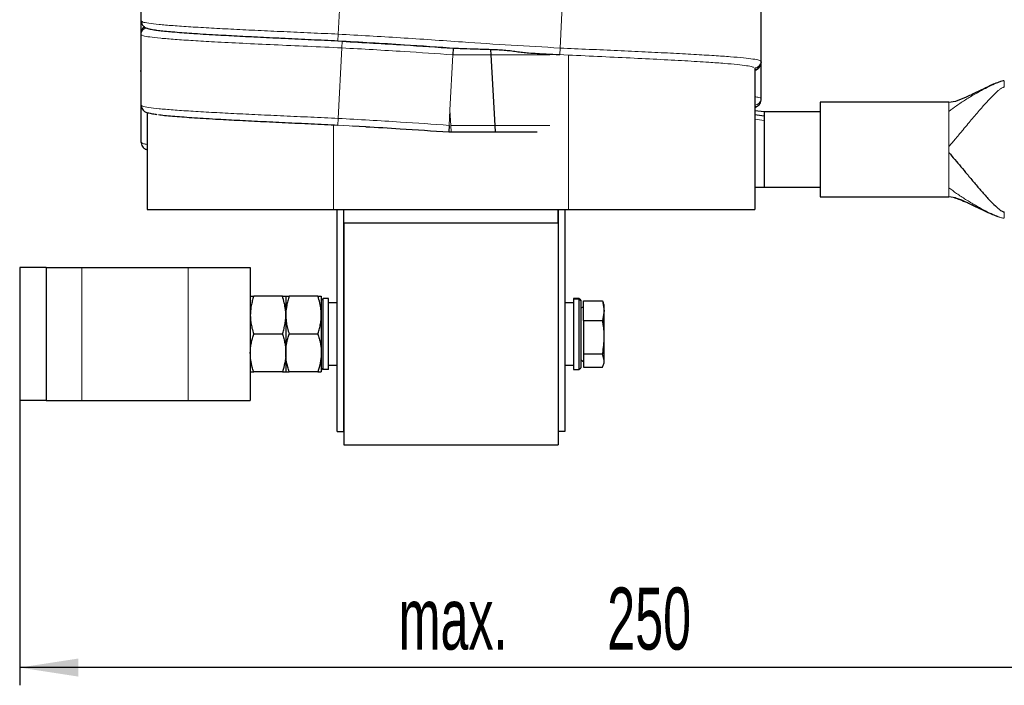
# Model space of a CAD drawing. Header units: millimetres. Extents: x 5 to 418, y 2 to 292.
# Tile 38 of 43: x 177 to 233, y 165 to 202. Entities that reach past the tile are written whole.
import ezdxf

# ---------------------------------------------------------------- set-up
doc = ezdxf.new("R2010")
doc.units = ezdxf.units.MM
doc.layers.add('SLD-0', color=7, linetype='Continuous')
doc.styles.add('SLDTEXTSTYLE0', font='TXT', dxfattribs={"width": 0.605})
doc.dimstyles.new('SLDDIMSTYLE2', dxfattribs={"dimtxt": 3.5, "dimasz": 3.302, "dimexe": 0, "dimexo": 0.0625, "dimgap": 0.875, "dimtad": 1, "dimdec": 0, "dimlfac": 4, "dimrnd": 1e-09, "dimzin": 12, "dimdsep": 46, "dimtxsty": 'SLDTEXTSTYLE0', "dimsah": 1, "dimcen": 0.09, "dimadec": 0, "dimazin": 3, "dimtfac": 1, "dimtofl": 0, "dimtmove": 0, "dimatfit": 3, "dimfxl": 1, "dimfrac": 2, "dimtolj": 1, "dimtzin": 12, "dimarcsym": 0})

# ---------------------------------------------------------------- blocks, each defined once
blk = doc.blocks.new('_D_4')
at = {"layer": 'SLD-0', "color": 7}
for p, q in [((239.806, 195.09), (239.806, 164.89)), ((177.306, 180.942), (177.306, 164.89)), ((239.806, 165.89), (177.306, 165.89))]:
    blk.add_line(p, q, dxfattribs=at)
for points in [[(177.306, 165.89), (180.608, 165.382), (180.608, 166.398)], [(239.806, 165.89), (236.504, 166.398), (236.504, 165.382)]]:
    blk.add_solid(points, dxfattribs=at)
at = {"layer": 'SLD-0', "color": 7, "char_height": 3.5, "attachment_point": 1, "style": 'SLDTEXTSTYLE0'}
for s, insert in [('250', (210.426, 170.402)), ('max.', (198.667, 170.402))]:
    blk.add_mtext(s, dxfattribs=dict(at, insert=insert))

msp = doc.modelspace()

# ---------------------------------------------------------------- linework, layer by layer
at = {"color": 7, "linetype": 'Continuous', "lineweight": 18}
for p, q in [((195.4725, 205.57), (195.2654, 201.5954)), ((207.9725, 204.7886), (207.7654, 200.8139)), ((184.1415, 202.2332), (184.1415, 202.4019)), ((219.0965, 202.0508), (219.0965, 200.0635)), ((184.1415, 201.6631), (184.1413, 201.6418)), ((184.1413, 201.5916), (184.1415, 201.5705)), ((184.1415, 201.6631), (184.1415, 201.6264)), ((184.1415, 201.5705), (184.1415, 199.5832)), ((195.2654, 201.5954), (195.2459, 201.2209)), ((195.492, 201.1945), (195.4725, 200.82)), ((195.4725, 200.82), (195.2654, 196.8454)), ((201.7225, 200.4289), (201.5595, 197.3009)), ((201.7225, 200.4293), (201.7225, 200.4289)), ((201.7225, 200.4289), (203.8851, 200.4289)), ((203.8851, 200.4289), (207.1981, 200.4289)), ((207.7654, 200.8139), (207.7459, 200.4395)), ((208.244, 200.4142), (208.244, 191.7045)), ((219.0965, 200.0635), (219.0963, 200.0423)), ((219.0963, 199.9921), (219.0965, 199.9709)), ((219.0965, 200.0269), (219.0965, 199.9709)), ((219.0965, 197.9635), (219.0965, 199.9508)), ((184.1415, 199.5631), (184.1424, 199.5893)), ((184.1416, 199.5419), (184.1415, 199.5631)), ((184.1415, 199.4705), (184.1416, 199.4917)), ((184.1415, 197.4832), (184.1415, 197.6519)), ((219.0966, 197.9424), (219.0965, 197.9635)), ((219.0965, 197.8709), (219.0965, 197.9076)), ((219.0965, 197.8709), (219.0966, 197.8922)), ((201.5595, 197.3009), (201.5154, 196.4547)), ((201.6067, 196.455), (201.5595, 197.3009)), ((229.6815, 197.2439), (229.6815, 197.334)), ((194.994, 196.4829), (194.994, 191.7045)), ((195.2654, 196.8454), (195.2459, 196.4709)), ((195.2459, 196.4709), (196.8088, 196.3792)), ((219.269, 196.7345), (218.744, 196.7974)), ((201.6067, 196.455), (204.1067, 196.455)), ((201.6275, 196.0806), (201.6067, 196.455)), ((204.1067, 196.455), (207.1981, 196.455)), ((229.6815, 194.9227), (229.6815, 195.2571)), ((229.6815, 192.8458), (229.6815, 192.9359)), ((180.8065, 188.442), (180.8065, 180.942)), ((186.8065, 188.442), (186.8065, 180.942)), ((208.5315, 186.6609), (208.8315, 186.6609)), ((208.9315, 186.5625), (208.8315, 186.6609))]:
    msp.add_line(p, q, dxfattribs=at)
at = {"color": 7, "linetype": 'Continuous', "lineweight": 25}
for p, q in [((219.0965, 202.0045), (219.0974, 203.9661)), ((184.1415, 202.2795), (184.1412, 201.7066)), ((184.1414, 202.4019), (184.1415, 202.2556)), ((184.1415, 202.2332), (184.1414, 201.7079)), ((184.1415, 202.2951), (184.1415, 202.2944)), ((184.1415, 202.2646), (184.1415, 202.2332)), ((184.1453, 202.3434), (184.1789, 202.3218)), ((219.0965, 202.0194), (219.0965, 202.0508)), ((219.0974, 200.0429), (219.0965, 202.0284)), ((184.1405, 201.5911), (184.1415, 199.6056)), ((184.1413, 201.6657), (184.1413, 201.6372)), ((219.0965, 201.9889), (219.0965, 201.9896)), ((219.0966, 201.7601), (219.0966, 201.9407)), ((219.097, 200.9545), (219.0974, 201.8661)), ((184.1408, 200.9545), (184.1405, 200.3179)), ((201.742, 200.8038), (201.7225, 200.4293)), ((201.742, 200.8033), (201.89, 200.8033)), ((203.8851, 200.4289), (203.8679, 200.7365)), ((204.1067, 196.455), (203.8851, 200.4289)), ((219.0965, 199.9194), (219.0965, 199.9508)), ((219.0974, 197.9429), (219.0965, 199.9201)), ((219.0966, 199.9683), (219.0966, 200.0269)), ((184.1415, 199.6295), (184.1405, 197.6679)), ((184.1405, 199.4911), (184.141, 198.5795)), ((184.1413, 199.5657), (184.1413, 199.5071)), ((184.1415, 199.6146), (184.1415, 199.5832)), ((184.1415, 199.5832), (184.1415, 199.5832)), ((218.744, 199.6727), (218.744, 191.7045)), ((184.1414, 197.6519), (184.1415, 197.5056)), ((184.1453, 197.5934), (184.1789, 197.5718)), ((219.0966, 197.8683), (219.0966, 197.8968)), ((229.6863, 197.7524), (222.4315, 197.7524)), ((222.4315, 197.7524), (222.4315, 192.4274)), ((229.6815, 197.7524), (230.053, 197.8103)), ((184.1415, 197.5295), (184.1405, 195.5679)), ((184.1415, 197.5451), (184.1415, 197.5444)), ((184.1415, 197.5146), (184.1415, 197.4832)), ((184.494, 197.1785), (184.494, 191.7045)), ((219.269, 197.2149), (218.744, 197.2697)), ((218.744, 197.0573), (219.269, 196.9884)), ((222.4315, 197.2149), (219.269, 197.2149)), ((219.269, 197.2149), (219.269, 196.9884)), ((219.269, 196.9884), (219.269, 196.7345)), ((219.269, 196.7345), (219.269, 192.9649)), ((196.0712, 196.4254), (196.8091, 196.3846)), ((201.5154, 196.4547), (201.4959, 196.0802)), ((201.4964, 196.0802), (201.627, 196.0806)), ((201.6275, 196.0806), (204.1275, 196.0806)), ((204.1275, 196.0806), (204.1067, 196.455)), ((204.1275, 196.0806), (206.4665, 196.0806)), ((184.1867, 195.4718), (184.1461, 195.4934)), ((218.744, 192.9968), (219.269, 192.9649)), ((218.744, 192.9507), (219.269, 192.9649)), ((219.269, 192.9649), (222.4315, 192.9649)), ((222.4315, 192.4274), (229.6863, 192.4274)), ((230.0491, 192.368), (229.6815, 192.4274)), ((184.494, 191.7045), (194.994, 191.7045)), ((194.994, 191.7045), (208.244, 191.7045)), ((195.2065, 179.2045), (195.2065, 191.7045)), ((195.5815, 179.2045), (195.5815, 191.7045)), ((195.5815, 190.942), (195.5815, 191.7045)), ((207.6565, 191.7045), (207.6565, 179.2045)), ((207.6565, 190.942), (207.6565, 191.7045)), ((208.0315, 191.7045), (208.0315, 179.2045)), ((208.244, 191.7045), (218.744, 191.7045)), ((207.6565, 190.942), (195.5815, 190.942)), ((195.5815, 190.942), (195.5815, 178.442)), ((207.6565, 190.942), (207.6565, 178.442)), ((178.8065, 188.442), (177.3065, 188.442)), ((177.3065, 188.442), (177.3065, 180.942)), ((178.8065, 188.442), (178.8065, 180.942)), ((178.8065, 188.442), (180.8065, 188.442)), ((180.8065, 188.442), (186.8065, 188.442)), ((186.8065, 188.442), (190.3065, 188.442)), ((190.3065, 188.442), (190.3065, 180.942)), ((192.1167, 186.817), (190.4963, 186.817)), ((192.3065, 186.817), (192.3065, 185.7545)), ((194.1167, 186.817), (192.4963, 186.817)), ((194.3065, 186.817), (194.3065, 185.7545)), ((194.3065, 186.592), (194.4065, 186.692)), ((194.4065, 182.692), (194.4065, 186.692)), ((194.7065, 186.692), (194.4065, 186.692)), ((194.7065, 182.692), (194.7065, 186.692)), ((208.8315, 186.692), (208.5315, 186.692)), ((208.5315, 186.692), (208.5315, 186.6609)), ((208.5315, 186.6609), (208.5315, 182.692)), ((208.9315, 186.592), (208.8315, 186.692)), ((208.8315, 186.692), (208.8315, 186.6609)), ((208.8315, 186.6609), (208.8315, 182.692)), ((208.9315, 186.592), (208.9315, 186.5625)), ((208.9315, 186.5625), (208.9315, 182.792)), ((209.0815, 186.5574), (210.165, 186.5574)), ((209.0815, 185.4492), (209.0815, 186.5574)), ((210.165, 186.5574), (210.2565, 186.0033)), ((210.165, 186.5574), (210.2013, 186.468)), ((195.2065, 186.442), (194.7065, 186.442)), ((208.5315, 186.442), (208.0315, 186.442)), ((209.0815, 186.2323), (208.9315, 186.1457)), ((210.2565, 186.0033), (210.165, 185.4492)), ((210.2565, 186.317), (210.2015, 186.4681)), ((210.2565, 186.0033), (210.2565, 186.317)), ((210.2565, 184.5165), (210.2565, 186.0033)), ((192.3065, 185.7545), (192.3065, 183.6295)), ((194.3065, 185.7545), (194.3065, 183.6295)), ((209.0815, 185.4492), (210.165, 185.4492)), ((209.0815, 185.4492), (209.0815, 183.5838)), ((192.1167, 184.692), (190.4963, 184.692)), ((194.1167, 184.692), (192.4963, 184.692)), ((210.2565, 183.2052), (210.2565, 184.5165)), ((192.3065, 183.6295), (192.3065, 182.567)), ((194.3065, 183.6295), (194.3065, 182.567)), ((208.9315, 183.2382), (209.0815, 183.1516)), ((209.0815, 183.5838), (210.165, 183.5838)), ((209.0815, 183.5838), (209.0815, 182.8266)), ((210.2565, 183.2052), (210.165, 183.5838)), ((210.2565, 183.067), (210.2565, 183.2052)), ((194.3065, 182.792), (194.4065, 182.692)), ((194.7065, 182.692), (194.4065, 182.692)), ((194.7065, 182.942), (195.2065, 182.942)), ((208.0315, 182.942), (208.5315, 182.942)), ((208.5315, 182.692), (208.8315, 182.692)), ((208.8315, 182.692), (208.9315, 182.792)), ((209.0815, 182.8266), (210.165, 182.8266)), ((210.2015, 182.9159), (210.2565, 183.067)), ((192.1167, 182.567), (190.4963, 182.567)), ((194.1167, 182.567), (192.4963, 182.567)), ((178.8065, 180.942), (177.3065, 180.942)), ((178.8065, 180.942), (180.8065, 180.942)), ((180.8065, 180.942), (186.8065, 180.942)), ((186.8065, 180.942), (190.3065, 180.942)), ((195.2065, 179.2045), (195.5815, 179.2045)), ((208.0315, 179.2045), (207.6565, 179.2045)), ((195.5815, 178.442), (207.6565, 178.442))]:
    msp.add_line(p, q, dxfattribs=at)
for centre, radius, start, end in [((184.5159, 201.663), 0.3745, 115.61039, 179.98098), ((218.7217, 199.9712), 0.3747, 273.39954, 359.96271), ((218.7217, 197.8712), 0.3747, 273.39954, 359.96271)]:
    msp.add_arc(centre, radius, start, end, dxfattribs=at)
at = {"color": 7, "linetype": 'Continuous', "lineweight": 18}
for centre, start, end in [((184.5162, 201.5703), 92.38567, 179.96224), ((218.7217, 200.0637), 272.38567, 359.96224), ((218.7217, 197.9637), 273.39954, 359.96271)]:
    msp.add_arc(centre, 0.3747, start, end, dxfattribs=at)
at = {"color": 7, "linetype": 'Continuous', "lineweight": 25}
for points, knots in [([(184.1415, 204.3332), (184.1415, 204.0016), (184.1414, 203.3384), (184.1414, 202.675), (184.1413, 202.3433)], [0, 0, 0, 0, 0.4999759, 1, 1, 1, 1]), ([(219.0965, 202.0508), (219.0965, 202.3824), (219.0965, 203.0456), (219.0966, 203.709), (219.0966, 204.0407)], [0, 0, 0, 0, 0.4999751, 1, 1, 1, 1]), ([(184.1523, 202.3213), (184.1613, 202.2688), (184.1797, 202.1619), (184.2998, 202.0113), (184.4343, 201.9444), (184.5196, 201.9179), (184.6941, 201.8735), (184.8525, 201.8448), (185.004, 201.8264), (185.0347, 201.8226)], [0, 0, 0, 0, 0.0693233, 0.1409427, 0.2930486, 0.458369, 0.61834, 0.9227137, 1, 1, 1, 1]), ([(184.1413, 201.6418), (184.1412, 201.6315), (184.1411, 201.6147), (184.1413, 201.5981), (184.1413, 201.5916)], [0, 0, 0, 0, 0.60943663, 1, 1, 1, 1]), ([(184.3582, 201.9962), (184.3269, 201.9786), (184.2189, 201.9178), (184.18, 201.7833), (184.1523, 201.6877)], [0, 0, 0, 0, 0.2896649, 1, 1, 1, 1]), ([(185.1238, 201.8107), (185.1286, 201.8098), (185.2905, 201.7819), (185.9043, 201.7272), (186.9619, 201.6445), (188.2206, 201.5675), (189.5391, 201.4962), (190.8607, 201.4293), (192.2698, 201.361), (193.7397, 201.2929), (194.7439, 201.2449), (195.2459, 201.2209)], [0, 0, 0, 0, 0.00439758, 0.14777901, 0.29153854, 0.43475874, 0.54771865, 0.66064409, 0.77312725, 0.88660452, 1, 1, 1, 1]), ([(195.2459, 201.2209), (196.4866, 201.1507), (198.7022, 201.0252), (200.916, 200.8711), (201.89, 200.8033)], [0, 0, 0, 0, 0.5599986, 1, 1, 1, 1]), ([(195.492, 201.1945), (196.6592, 201.1289), (198.7433, 201.0117), (200.8258, 200.8673), (201.742, 200.8038)], [0, 0, 0, 0, 0.5599989, 1, 1, 1, 1]), ([(201.89, 200.8033), (201.8902, 200.8033), (201.8906, 200.8033), (201.8948, 200.8031), (201.9118, 200.8025), (201.9927, 200.7998), (202.3233, 200.7885), (202.9667, 200.7665), (203.545, 200.7473), (203.8679, 200.7365)], [0, 0, 0, 0, 0.0023483, 0.0054427, 0.0111664, 0.0355499, 0.1318178, 0.5151557, 1, 1, 1, 1]), ([(203.8679, 200.7365), (203.9301, 200.7348), (204.0546, 200.7313), (204.2414, 200.7232), (204.4284, 200.7126), (204.6687, 200.6949), (204.9625, 200.6656), (205.3086, 200.6203), (205.6536, 200.5676), (205.8791, 200.5472), (205.9924, 200.5369)], [0, 0, 0, 0, 0.0865348, 0.1731682, 0.259854, 0.346655, 0.5078316, 0.6700727, 0.8341721, 1, 1, 1, 1]), ([(205.9924, 200.5369), (206.3197, 200.5177), (206.9041, 200.4834), (207.4887, 200.4529), (207.7459, 200.4395)], [0, 0, 0, 0, 0.55999926, 1, 1, 1, 1]), ([(218.744, 199.5564), (218.7532, 199.5592), (218.8214, 199.5795), (219.0014, 199.6849), (219.0566, 199.8563), (219.0856, 199.9463)], [0, 0, 0, 0, 0.06891011, 0.51102037, 1, 1, 1, 1]), ([(219.0963, 200.0423), (219.0962, 200.032), (219.0961, 200.0152), (219.0963, 199.9985), (219.0963, 199.9921)], [0, 0, 0, 0, 0.6117617, 1, 1, 1, 1]), ([(184.1415, 199.5832), (184.1415, 199.2516), (184.1414, 198.5884), (184.1414, 197.925), (184.1413, 197.5933)], [0, 0, 0, 0, 0.4999759, 1, 1, 1, 1]), ([(184.1416, 199.4917), (184.1417, 199.502), (184.1418, 199.5188), (184.1417, 199.5355), (184.1416, 199.5419)], [0, 0, 0, 0, 0.6117617, 1, 1, 1, 1]), ([(232.8065, 198.9649), (232.7957, 198.9645), (232.7719, 198.9636), (232.6978, 198.9522), (232.5748, 198.9182), (232.3663, 198.8436), (232.086, 198.7254), (231.6876, 198.5407), (231.2004, 198.3048), (230.6634, 198.0334), (230.2417, 197.8766), (230.0477, 197.8045)], [0, 0, 0, 0, 0.0085727, 0.0190629, 0.0636408, 0.1286097, 0.2443487, 0.3868911, 0.6013834, 0.8166411, 1, 1, 1, 1]), ([(219.0966, 197.8922), (219.0967, 197.9025), (219.0968, 197.9193), (219.0967, 197.9359), (219.0966, 197.9424)], [0, 0, 0, 0, 0.6094366, 1, 1, 1, 1]), ([(184.1415, 197.4832), (184.1415, 197.1516), (184.1414, 196.4884), (184.1414, 195.825), (184.1413, 195.4933)], [0, 0, 0, 0, 0.4999751, 1, 1, 1, 1]), ([(184.1523, 197.5713), (184.1613, 197.5188), (184.1797, 197.4119), (184.2998, 197.2613), (184.4343, 197.1944), (184.5196, 197.1679), (184.6941, 197.1235), (184.8525, 197.0948), (185.004, 197.0764), (185.0347, 197.0726)], [0, 0, 0, 0, 0.0693233, 0.1409427, 0.2930486, 0.458369, 0.61834, 0.9227137, 1, 1, 1, 1]), ([(185.1238, 197.0607), (185.1286, 197.0598), (185.2905, 197.0319), (185.9043, 196.9772), (186.9619, 196.8945), (188.2206, 196.8175), (189.5391, 196.7462), (190.8607, 196.6793), (192.2698, 196.611), (193.7397, 196.5429), (194.7439, 196.4949), (195.2459, 196.4709)], [0, 0, 0, 0, 0.0043976, 0.147779, 0.2915385, 0.4347587, 0.5477187, 0.6606441, 0.7731273, 0.8866045, 1, 1, 1, 1]), ([(218.744, 197.4566), (218.7531, 197.459), (218.7892, 197.4686), (218.8297, 197.5006), (218.86, 197.5245)], [0, 0, 0, 0, 0.2539069, 1, 1, 1, 1]), ([(196.8088, 196.3792), (197.4548, 196.3425), (199.0179, 196.2536), (200.5796, 196.1443), (201.4959, 196.0802)], [0, 0, 0, 0, 0.4133296, 1, 1, 1, 1]), ([(184.1523, 195.4713), (184.1613, 195.419), (184.1795, 195.3126), (184.2987, 195.1623), (184.4162, 195.1021), (184.4706, 195.0857), (184.494, 195.0786)], [0, 0, 0, 0, 0.1694825, 0.3449924, 0.7191465, 1, 1, 1, 1]), ([(229.6815, 194.9227), (229.7944, 194.7902), (230.0421, 194.4997), (230.3796, 194.0949), (230.7471, 193.6542), (231.1287, 193.1992), (231.5311, 192.7294), (231.916, 192.2985), (232.2246, 191.979), (232.4474, 191.7769), (232.5814, 191.6722), (232.6827, 191.6078), (232.754, 191.5806), (232.7874, 191.574), (232.8004, 191.5735), (232.8065, 191.5732)], [0, 0, 0, 0, 0.0781591, 0.1714186, 0.2791858, 0.4190541, 0.5640356, 0.7218879, 0.857226, 0.9114767, 0.9541996, 0.9837127, 0.9942303, 0.9973255, 1, 1, 1, 1]), ([(230.0018, 192.3756), (230.1049, 192.3428), (230.3584, 192.262), (230.7391, 192.0901), (231.1816, 191.882), (231.6458, 191.6617), (231.9556, 191.5084), (232.1274, 191.4397), (232.1326, 191.4377)], [0, 0, 0, 0, 0.12826974, 0.31538439, 0.53420228, 0.76816899, 0.99299036, 1, 1, 1, 1]), ([(230.0477, 192.3753), (230.1252, 192.3484), (230.3786, 192.2607), (230.7879, 192.0746), (231.2514, 191.8516), (231.7148, 191.6285), (232.0914, 191.4495), (232.3518, 191.3486), (232.4587, 191.3072)], [0, 0, 0, 0, 0.0753274, 0.2462553, 0.4891149, 0.6781112, 0.8678328, 1, 1, 1, 1]), ([(190.4963, 186.817), (190.4691, 186.7312), (190.4148, 186.5594), (190.3448, 186.2512), (190.3099, 185.9814), (190.3072, 185.8001), (190.3065, 185.7545)], [0, 0, 0, 0, 0.2472922, 0.4954099, 0.8732843, 1, 1, 1, 1]), ([(190.3065, 186.817), (190.3071, 186.817), (190.3083, 186.817), (190.3174, 186.817), (190.3299, 186.817), (190.3447, 186.817), (190.3627, 186.817), (190.3838, 186.817), (190.4079, 186.817), (190.4348, 186.817), (190.4641, 186.817), (190.4855, 186.817), (190.4963, 186.817)], [0, 0, 0, 0, 0.1230523, 0.2463147, 0.3398351, 0.4334368, 0.5272651, 0.621161, 0.7157504, 0.8103932, 0.9051769, 1, 1, 1, 1]), ([(192.3065, 185.7545), (192.3062, 185.7797), (192.3053, 185.8875), (192.2877, 186.1201), (192.2297, 186.4514), (192.1545, 186.6946), (192.1167, 186.817)], [0, 0, 0, 0, 0.07006311, 0.29985175, 0.64787482, 1, 1, 1, 1]), ([(192.1167, 186.817), (192.1273, 186.817), (192.1484, 186.817), (192.1774, 186.817), (192.2042, 186.817), (192.2283, 186.817), (192.2496, 186.817), (192.2679, 186.817), (192.2829, 186.817), (192.2955, 186.817), (192.3046, 186.817), (192.3058, 186.817), (192.3065, 186.817)], [0, 0, 0, 0, 0.093672, 0.18738, 0.2812119, 0.3750932, 0.4695618, 0.5640963, 0.6588497, 0.7536853, 0.8767391, 1, 1, 1, 1]), ([(192.4963, 186.817), (192.4691, 186.7312), (192.4148, 186.5594), (192.3448, 186.2512), (192.3099, 185.9814), (192.3072, 185.8001), (192.3065, 185.7545)], [0, 0, 0, 0, 0.2472922, 0.4954099, 0.8732843, 1, 1, 1, 1]), ([(192.3065, 186.817), (192.3071, 186.817), (192.3083, 186.817), (192.3174, 186.817), (192.3299, 186.817), (192.3447, 186.817), (192.3627, 186.817), (192.3838, 186.817), (192.4079, 186.817), (192.4348, 186.817), (192.4641, 186.817), (192.4855, 186.817), (192.4963, 186.817)], [0, 0, 0, 0, 0.1230523, 0.2463147, 0.3398351, 0.4334368, 0.5272651, 0.621161, 0.7157504, 0.8103932, 0.9051769, 1, 1, 1, 1]), ([(194.3065, 185.7545), (194.3062, 185.7797), (194.3053, 185.8875), (194.2877, 186.1201), (194.2297, 186.4514), (194.1545, 186.6946), (194.1167, 186.817)], [0, 0, 0, 0, 0.0700631, 0.2998517, 0.6478748, 1, 1, 1, 1]), ([(194.1167, 186.817), (194.1273, 186.817), (194.1484, 186.817), (194.1774, 186.817), (194.2042, 186.817), (194.2283, 186.817), (194.2496, 186.817), (194.2679, 186.817), (194.2829, 186.817), (194.2955, 186.817), (194.3046, 186.817), (194.3058, 186.817), (194.3065, 186.817)], [0, 0, 0, 0, 0.093672, 0.18738, 0.2812119, 0.3750932, 0.4695618, 0.5640963, 0.6588497, 0.7536853, 0.8767391, 1, 1, 1, 1]), ([(190.3065, 185.7545), (190.3067, 185.7293), (190.3072, 185.6679), (190.3142, 185.5235), (190.3387, 185.3031), (190.3975, 185.0089), (190.4622, 184.8012), (190.4963, 184.692)], [0, 0, 0, 0, 0.070056, 0.1707972, 0.4018945, 0.6854631, 1, 1, 1, 1]), ([(192.1167, 184.692), (192.1289, 184.7295), (192.1681, 184.8503), (192.2275, 185.068), (192.2799, 185.3396), (192.3037, 185.5731), (192.3058, 185.709), (192.3065, 185.7545)], [0, 0, 0, 0, 0.1083982, 0.3489845, 0.6217871, 0.8735959, 1, 1, 1, 1]), ([(192.3065, 185.7545), (192.3067, 185.7293), (192.3072, 185.6679), (192.3142, 185.5235), (192.3387, 185.3031), (192.3975, 185.0089), (192.4622, 184.8012), (192.4963, 184.692)], [0, 0, 0, 0, 0.070056, 0.1707972, 0.4018945, 0.6854631, 1, 1, 1, 1]), ([(194.1167, 184.692), (194.1289, 184.7295), (194.1681, 184.8503), (194.2275, 185.068), (194.2799, 185.3396), (194.3037, 185.5731), (194.3058, 185.709), (194.3065, 185.7545)], [0, 0, 0, 0, 0.1083982, 0.3489845, 0.6217871, 0.8735959, 1, 1, 1, 1]), ([(210.2565, 184.5165), (210.2563, 184.5459), (210.256, 184.6047), (210.2532, 184.693), (210.2489, 184.7812), (210.2428, 184.8695), (210.2351, 184.9578), (210.2226, 185.0755), (210.2061, 185.2016), (210.1852, 185.3359), (210.1717, 185.4115), (210.165, 185.4492)], [0, 0, 0, 0, 0.0940055, 0.1880477, 0.2821977, 0.3763821, 0.4709255, 0.5654989, 0.7548296, 0.8773951, 1, 1, 1, 1]), ([(190.3065, 183.6295), (190.3067, 183.6547), (190.3072, 183.7213), (190.3149, 183.8709), (190.3389, 184.0783), (190.3884, 184.3255), (190.4436, 184.5299), (190.4831, 184.6514), (190.4963, 184.692)], [0, 0, 0, 0, 0.0700515, 0.1852681, 0.4164756, 0.6490077, 0.8826119, 1, 1, 1, 1]), ([(192.1167, 184.692), (192.1306, 184.6491), (192.1724, 184.5202), (192.2304, 184.3022), (192.2725, 184.0809), (192.2941, 183.9016), (192.3045, 183.7659), (192.3058, 183.675), (192.3065, 183.6295)], [0, 0, 0, 0, 0.1239593, 0.3723907, 0.6217583, 0.747267, 0.8735218, 1, 1, 1, 1]), ([(192.3065, 183.6295), (192.3067, 183.6547), (192.3072, 183.7213), (192.3149, 183.8709), (192.3389, 184.0783), (192.3884, 184.3255), (192.4436, 184.5299), (192.4831, 184.6514), (192.4963, 184.692)], [0, 0, 0, 0, 0.0700515, 0.1852681, 0.4164756, 0.6490077, 0.8826119, 1, 1, 1, 1]), ([(194.1167, 184.692), (194.1306, 184.6491), (194.1724, 184.5202), (194.2304, 184.3022), (194.2725, 184.0809), (194.2941, 183.9016), (194.3045, 183.7659), (194.3058, 183.675), (194.3065, 183.6295)], [0, 0, 0, 0, 0.1239593, 0.3723907, 0.6217583, 0.747267, 0.8735218, 1, 1, 1, 1]), ([(210.165, 183.5838), (210.1667, 183.5935), (210.2228, 183.9009), (210.2399, 184.2136), (210.2565, 184.5165)], [0, 0, 0, 0, 0.031485, 1, 1, 1, 1]), ([(190.4963, 182.567), (190.4693, 182.6528), (190.4017, 182.8681), (190.3244, 183.2226), (190.3125, 183.4932), (190.3065, 183.6295)], [0, 0, 0, 0, 0.2473251, 0.6210778, 1, 1, 1, 1]), ([(192.3065, 183.6295), (192.3062, 183.6043), (192.3045, 183.4132), (192.263, 183.0536), (192.1657, 182.7299), (192.1167, 182.567)], [0, 0, 0, 0, 0.0700881, 0.5318474, 1, 1, 1, 1]), ([(192.4963, 182.567), (192.4693, 182.6528), (192.4017, 182.8681), (192.3244, 183.2226), (192.3125, 183.4932), (192.3065, 183.6295)], [0, 0, 0, 0, 0.2473251, 0.6210778, 1, 1, 1, 1]), ([(194.3065, 183.6295), (194.3062, 183.6043), (194.3045, 183.4132), (194.263, 183.0536), (194.1657, 182.7299), (194.1167, 182.567)], [0, 0, 0, 0, 0.0700881, 0.5318474, 1, 1, 1, 1]), ([(210.165, 182.8266), (210.1783, 182.8577), (210.2049, 182.9201), (210.2335, 183.0144), (210.2528, 183.1095), (210.2552, 183.1733), (210.2565, 183.2052)], [0, 0, 0, 0, 0.24885833, 0.49808005, 0.74872337, 1, 1, 1, 1]), ([(190.3065, 182.567), (190.3091, 182.567), (190.3157, 182.567), (190.3759, 182.567), (190.456, 182.567), (190.4963, 182.567)], [0, 0, 0, 0, 0.2463482, 0.6211415, 1, 1, 1, 1]), ([(192.1167, 182.567), (192.1931, 182.567), (192.2945, 182.567), (192.3041, 182.567), (192.3065, 182.567)], [0, 0, 0, 0, 0.75342057, 1, 1, 1, 1]), ([(192.3065, 182.567), (192.3091, 182.567), (192.3157, 182.567), (192.3759, 182.567), (192.456, 182.567), (192.4963, 182.567)], [0, 0, 0, 0, 0.2463482, 0.6211415, 1, 1, 1, 1]), ([(194.1167, 182.567), (194.1931, 182.567), (194.2945, 182.567), (194.3041, 182.567), (194.3065, 182.567)], [0, 0, 0, 0, 0.75342057, 1, 1, 1, 1])]:
    msp.add_open_spline(points, degree=3, knots=knots, dxfattribs=at)
at = {"color": 7, "linetype": 'Continuous', "lineweight": 18}
for points, knots in [([(184.1789, 202.3218), (184.193, 202.307), (184.2288, 202.2696), (184.5575, 202.2098), (185.1258, 202.1422), (185.9248, 202.0741), (186.9215, 202.0052), (188.0791, 201.9374), (189.3583, 201.8707), (190.7266, 201.8038), (192.1856, 201.7354), (193.7071, 201.6675), (194.7461, 201.6195), (195.2654, 201.5954)], [0, 0, 0, 0, 0.0623875, 0.1585682, 0.2553736, 0.3514392, 0.4482751, 0.5444014, 0.6354524, 0.7264738, 0.817137, 0.9086004, 1, 1, 1, 1]), ([(184.1415, 201.5705), (184.1695, 201.5477), (184.2255, 201.5022), (184.6147, 201.4344), (185.215, 201.3669), (186.0396, 201.2987), (187.0606, 201.2298), (188.3333, 201.1566), (189.8611, 201.0789), (191.6364, 200.9943), (193.525, 200.9091), (194.8229, 200.8498), (195.4725, 200.82)], [0, 0, 0, 0, 0.09334825, 0.18638409, 0.28001262, 0.37292573, 0.46658379, 0.55955544, 0.66970173, 0.77933111, 0.88955562, 1, 1, 1, 1]), ([(184.6153, 201.8946), (184.6251, 201.8887), (184.6723, 201.86), (184.9892, 201.8089), (185.5616, 201.7413), (186.3645, 201.6732), (187.3534, 201.6043), (188.5862, 201.5311), (190.0651, 201.4534), (191.7828, 201.3688), (193.6094, 201.2836), (194.8641, 201.2242), (195.492, 201.1945)], [0, 0, 0, 0, 0.0262267, 0.1261534, 0.2267103, 0.3265032, 0.4270928, 0.5269511, 0.6452485, 0.7629944, 0.8813789, 1, 1, 1, 1]), ([(195.2654, 201.5954), (196.4325, 201.5297), (198.7668, 201.3982), (202.0151, 201.1693), (205.0142, 200.9661), (206.8483, 200.8647), (207.7654, 200.8139)], [0, 0, 0, 0, 0.2799999, 0.5600008, 0.7799998, 1, 1, 1, 1]), ([(195.4725, 200.82), (196.6397, 200.7544), (198.7238, 200.6372), (200.8063, 200.4928), (201.7225, 200.4293)], [0, 0, 0, 0, 0.55999888, 1, 1, 1, 1]), ([(207.7459, 200.4395), (208.382, 200.4094), (209.6547, 200.3492), (211.5091, 200.2626), (213.2523, 200.1766), (214.8278, 200.0935), (216.0935, 200.0164), (217.0636, 199.9456), (217.7806, 199.8817), (218.3004, 199.8178), (218.612, 199.7618), (218.6586, 199.7266), (218.6766, 199.713)], [0, 0, 0, 0, 0.11567501, 0.23144276, 0.3470215, 0.46290456, 0.57835605, 0.66941192, 0.76044468, 0.85111851, 0.9425952, 1, 1, 1, 1]), ([(207.7654, 200.8139), (208.3142, 200.7887), (209.4099, 200.7382), (211.0238, 200.6661), (212.5676, 200.594), (214.014, 200.5232), (215.3257, 200.4543), (216.4579, 200.3863), (217.3941, 200.3201), (218.1319, 200.2562), (218.6705, 200.1922), (219.0206, 200.1284), (219.0712, 200.0851), (219.0965, 200.0635)], [0, 0, 0, 0, 0.0933297, 0.1863325, 0.2799405, 0.3728334, 0.4664725, 0.5594267, 0.6474713, 0.735492, 0.8231643, 0.9116119, 1, 1, 1, 1]), ([(232.8065, 198.9649), (232.7937, 198.9643), (232.7647, 198.963), (232.7089, 198.9531), (232.6026, 198.9262), (232.3733, 198.8438), (232.0424, 198.6941), (231.6202, 198.4788), (231.1454, 198.2155), (230.6409, 197.9115), (230.1513, 197.5979), (229.8262, 197.353), (229.6815, 197.2439)], [0, 0, 0, 0, 0.0070991, 0.0161411, 0.0348424, 0.0819148, 0.2037604, 0.3426684, 0.4976105, 0.686255, 0.8602833, 1, 1, 1, 1]), ([(232.8065, 198.6065), (232.7987, 198.6061), (232.7814, 198.6052), (232.7495, 198.5973), (232.6804, 198.5708), (232.5813, 198.5074), (232.4474, 198.4029), (232.2246, 198.2007), (231.916, 197.8813), (231.4966, 197.4118), (231.0287, 196.8626), (230.5538, 196.2943), (230.1148, 195.7662), (229.8157, 195.4148), (229.6815, 195.2571)], [0, 0, 0, 0, 0.00346332, 0.00767885, 0.01630223, 0.0458253, 0.08856267, 0.14283178, 0.27821568, 0.43612151, 0.62021755, 0.79177822, 0.90651788, 1, 1, 1, 1]), ([(219.0965, 197.9635), (219.0766, 197.9863), (219.0451, 198.0224), (218.8249, 198.0581), (218.744, 198.0713)], [0, 0, 0, 0, 0.632192, 1, 1, 1, 1]), ([(184.1789, 197.5718), (184.193, 197.557), (184.2288, 197.5196), (184.5575, 197.4598), (185.1258, 197.3922), (185.9248, 197.3241), (186.9215, 197.2552), (188.0791, 197.1874), (189.3583, 197.1207), (190.7266, 197.0538), (192.1856, 196.9854), (193.7071, 196.9175), (194.7461, 196.8695), (195.2654, 196.8454)], [0, 0, 0, 0, 0.0623875, 0.1585682, 0.2553736, 0.3514392, 0.4482751, 0.5444014, 0.6354524, 0.7264738, 0.817137, 0.9086004, 1, 1, 1, 1]), ([(195.2654, 196.8454), (196.4325, 196.7798), (198.5167, 196.6626), (200.5991, 196.5182), (201.5154, 196.4547)], [0, 0, 0, 0, 0.5599989, 1, 1, 1, 1]), ([(184.494, 195.3817), (184.4181, 195.3929), (184.215, 195.4228), (184.1976, 195.4529), (184.1867, 195.4718)], [0, 0, 0, 0, 0.3734201, 1, 1, 1, 1]), ([(232.8065, 191.2149), (232.7937, 191.2154), (232.7647, 191.2167), (232.7089, 191.2267), (232.6026, 191.2536), (232.3733, 191.3359), (232.0424, 191.4856), (231.6202, 191.7009), (231.1454, 191.9643), (230.6409, 192.2682), (230.1513, 192.5818), (229.8262, 192.8268), (229.6815, 192.9359)], [0, 0, 0, 0, 0.0070991, 0.0161411, 0.0348424, 0.0819148, 0.2037604, 0.3426684, 0.4976105, 0.686255, 0.8602833, 1, 1, 1, 1])]:
    msp.add_open_spline(points, degree=3, knots=knots, dxfattribs=at)
for points in [[(232.8065, 198.9453), (232.8065, 198.9301), (232.8065, 198.8997), (232.8065, 198.8176), (232.8065, 198.7176), (232.8065, 198.6436), (232.8065, 198.6065)], [(229.6815, 197.334), (229.6815, 197.4549), (229.6815, 197.6969), (229.6815, 197.7339), (229.6815, 197.7524)], [(229.6815, 195.2571), (229.6815, 195.4512), (229.6815, 195.8394), (229.6815, 196.3816), (229.6815, 196.8696), (229.6815, 197.1191), (229.6815, 197.2439)], [(229.6815, 192.9359), (229.6815, 193.0606), (229.6815, 193.3102), (229.6815, 193.7982), (229.6815, 194.3404), (229.6815, 194.7286), (229.6815, 194.9227)], [(229.6815, 192.4274), (229.6815, 192.4459), (229.6815, 192.4829), (229.6815, 192.7248), (229.6815, 192.8458)], [(232.8065, 191.5732), (232.8065, 191.5362), (232.8065, 191.4621), (232.8065, 191.3622), (232.8065, 191.28), (232.8065, 191.2496), (232.8065, 191.2344)]]:
    msp.add_open_spline(points, degree=3, dxfattribs=at)

# ---------------------------------------------------------------- dimensions: what is measured, and where the dimension line sits
at = {"layer": 'SLD-0', "color": 7}
dim = msp.add_linear_dim(base=(177.3065, 165.8902), p1=(239.8065, 195.0899), p2=(177.3065, 180.942), text='max. <>', dimstyle='SLDDIMSTYLE2', dxfattribs=at)
dim.commit()
dim.dimension.update_dxf_attribs({"geometry": '_D_4', "text_midpoint": (208.5565, 165.8902), "dimtype": 160})

doc.saveas('drawing.dxf')
